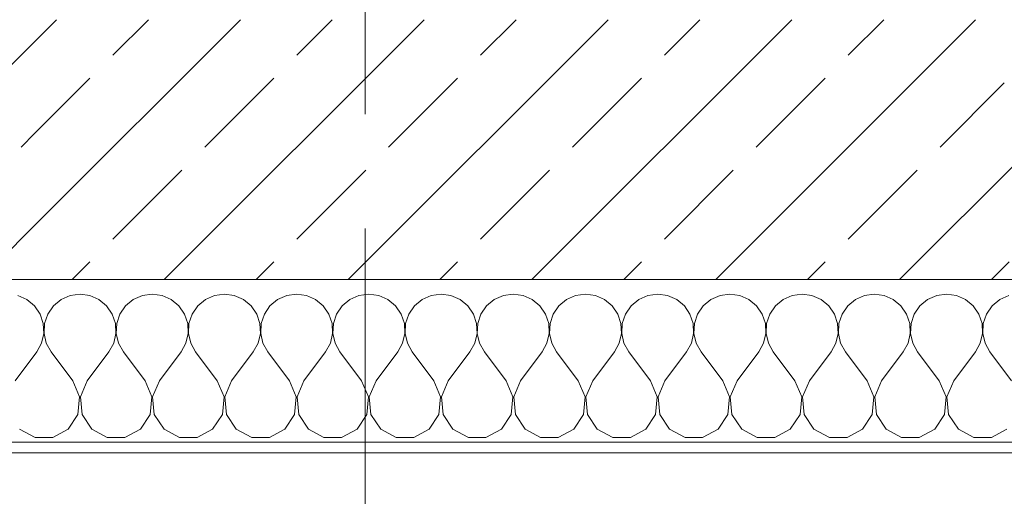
# Model space of a CAD drawing. Header units: metres. Extents: x -3.6 to 84.5, y -11 to 16.8.
# Tile 8 of 256: x 0.211 to 1.12, y -0.195 to 0.245. Entities that reach past the tile are written whole.
import ezdxf

# ---------------------------------------------------------------- set-up
doc = ezdxf.new("R2010")
doc.units = ezdxf.units.M
doc.header["$MEASUREMENT"] = 0
doc.linetypes.add('Strichlinie doppelt', pattern=[0.546806, 0.264583, -0.105833, 0.070556, -0.105833])
for name, color, linetype in [('152 - Bemaßung_ Beschriftung.Ausbau', 7, 'Continuous'), ('451 - Universal.Achsen Raster', 7, 'Continuous'), ('603 - Struktur.Bodenplatte_ Decke Roh', 7, 'Continuous'), ('604 - Struktur.Wand Aussen', 7, 'Continuous')]:
    doc.layers.add(name, color=color, linetype=linetype)
doc.styles.add('ERSTELLTER_STIL_2', font='txt')
doc.dimstyles.new('ERSTELLTER_STIL__1', dxfattribs={"dimtxt": 0.1, "dimasz": 0.0532, "dimexe": 0.18, "dimexo": 0.0625, "dimgap": 0, "dimtad": 1, "dimzin": 0, "dimdsep": 46, "dimtxsty": 'ERSTELLTER_STIL_2', "dimblk": 'ARROWHEAD_2', "dimblk1": 'ARROWHEAD_2', "dimblk2": 'ARROWHEAD_2', "dimcen": 0.09, "dimse1": 1, "dimse2": 1, "dimclrd": 7, "dimclre": 7, "dimclrt": 7, "dimazin": 0, "dimtfac": 1, "dimtdec": 4, "dimtmove": 0, "dimatfit": 3, "dimfxl": 1, "dimtolj": 1, "dimtzin": 0, "dimarcsym": 0})
doc.dimstyles.new('ERSTELLTER_STIL__2', dxfattribs={"dimtxt": 0.1, "dimasz": 0.0532, "dimexe": 0.18, "dimexo": 0.0625, "dimgap": 0, "dimtad": 1, "dimzin": 0, "dimdsep": 46, "dimtxsty": 'ERSTELLTER_STIL_2', "dimblk": 'ARROWHEAD_2', "dimblk1": 'ARROWHEAD_2', "dimblk2": 'ARROWHEAD_2', "dimcen": 0.09, "dimse1": 1, "dimse2": 1, "dimclrd": 7, "dimclre": 7, "dimclrt": 7, "dimazin": 0, "dimtfac": 1, "dimtdec": 4, "dimtmove": 2, "dimatfit": 3, "dimfxl": 1, "dimtolj": 1, "dimtzin": 0, "dimarcsym": 0})
doc.dimstyles.new('ERSTELLTER_STIL__3', dxfattribs={"dimtxt": 0.1, "dimasz": 0.0532, "dimexe": 0.18, "dimexo": 0.0625, "dimgap": 0, "dimtad": 1, "dimtih": 1, "dimtoh": 1, "dimzin": 0, "dimdsep": 46, "dimtxsty": 'ERSTELLTER_STIL_2', "dimblk": 'ARROWHEAD_2', "dimblk1": 'ARROWHEAD_2', "dimblk2": 'ARROWHEAD_2', "dimcen": 0.09, "dimse1": 1, "dimse2": 1, "dimclrd": 7, "dimclre": 7, "dimclrt": 7, "dimazin": 0, "dimtfac": 1, "dimtdec": 4, "dimtmove": 0, "dimatfit": 3, "dimfxl": 1, "dimtolj": 1, "dimtzin": 0, "dimarcsym": 0})
doc.dimstyles.new('ERSTELLTER_STIL__4', dxfattribs={"dimtxt": 0.1, "dimasz": 0.0532, "dimexe": 0.18, "dimexo": 0.0625, "dimgap": 0, "dimtad": 1, "dimtih": 1, "dimtoh": 1, "dimzin": 0, "dimdsep": 46, "dimtxsty": 'ERSTELLTER_STIL_2', "dimblk": 'ARROWHEAD_2', "dimblk1": 'ARROWHEAD_2', "dimblk2": 'ARROWHEAD_2', "dimcen": 0.09, "dimse1": 1, "dimse2": 1, "dimclrd": 7, "dimclre": 7, "dimclrt": 7, "dimazin": 0, "dimtfac": 1, "dimtdec": 4, "dimtmove": 2, "dimatfit": 3, "dimfxl": 1, "dimtolj": 1, "dimtzin": 0, "dimarcsym": 0})
pattern_1 = [(45, (0, 0), (-0.084853, 0.084853), []), (45, (-0.04243, 0.04243), (-0.084853, 0.084853), [0.09, -0.03])]

# ---------------------------------------------------------------- blocks, each defined once
blk = doc.blocks.new('*X85')
at = {"layer": '604 - Struktur.Wand Aussen', "color": 7, "linetype": 'Continuous', "lineweight": 5}
for p, q in [((0.26667, -0.00833), (0.25756, -0.0096)), ((0.27578, -0.0096), (0.26667, -0.00833)), ((0.33333, -0.00833), (0.32422, -0.0096)), ((0.34244, -0.0096), (0.33333, -0.00833)), ((0.4, -0.00833), (0.39089, -0.0096)), ((0.40911, -0.0096), (0.4, -0.00833)), ((0.46667, -0.00833), (0.45756, -0.0096)), ((0.47578, -0.0096), (0.46667, -0.00833)), ((0.53333, -0.00833), (0.52422, -0.0096)), ((0.54244, -0.0096), (0.53333, -0.00833)), ((0.6, -0.00833), (0.59089, -0.0096)), ((0.60911, -0.0096), (0.6, -0.00833)), ((0.66667, -0.00833), (0.65756, -0.0096)), ((0.67578, -0.0096), (0.66667, -0.00833)), ((0.73333, -0.00833), (0.72422, -0.0096)), ((0.74244, -0.0096), (0.73333, -0.00833)), ((0.8, -0.00833), (0.79089, -0.0096)), ((0.80911, -0.0096), (0.8, -0.00833)), ((0.86667, -0.00833), (0.85756, -0.0096)), ((0.87578, -0.0096), (0.86667, -0.00833)), ((0.93333, -0.00833), (0.92422, -0.0096)), ((0.94244, -0.0096), (0.93333, -0.00833)), ((1, -0.00833), (0.99089, -0.0096)), ((1.00911, -0.0096), (1, -0.00833)), ((1.06667, -0.00833), (1.05756, -0.0096)), ((1.07578, -0.0096), (1.06667, -0.00833)), ((0.21752, -0.01331), (0.20911, -0.0096)), ((0.22461, -0.01918), (0.21752, -0.01331)), ((0.24914, -0.01331), (0.24206, -0.01918)), ((0.25756, -0.0096), (0.24914, -0.01331)), ((0.28419, -0.01331), (0.27578, -0.0096)), ((0.29127, -0.01918), (0.28419, -0.01331)), ((0.31581, -0.01331), (0.30873, -0.01918)), ((0.32422, -0.0096), (0.31581, -0.01331)), ((0.35086, -0.01331), (0.34244, -0.0096)), ((0.35794, -0.01918), (0.35086, -0.01331)), ((0.38248, -0.01331), (0.37539, -0.01918)), ((0.39089, -0.0096), (0.38248, -0.01331)), ((0.41752, -0.01331), (0.40911, -0.0096)), ((0.42461, -0.01918), (0.41752, -0.01331)), ((0.44914, -0.01331), (0.44206, -0.01918)), ((0.45756, -0.0096), (0.44914, -0.01331)), ((0.48419, -0.01331), (0.47578, -0.0096)), ((0.49127, -0.01918), (0.48419, -0.01331)), ((0.51581, -0.01331), (0.50873, -0.01918)), ((0.52422, -0.0096), (0.51581, -0.01331)), ((0.55086, -0.01331), (0.54244, -0.0096)), ((0.55794, -0.01918), (0.55086, -0.01331)), ((0.58248, -0.01331), (0.57539, -0.01918)), ((0.59089, -0.0096), (0.58248, -0.01331)), ((0.61752, -0.01331), (0.60911, -0.0096)), ((0.62461, -0.01918), (0.61752, -0.01331)), ((0.64914, -0.01331), (0.64206, -0.01918)), ((0.65756, -0.0096), (0.64914, -0.01331)), ((0.68419, -0.01331), (0.67578, -0.0096)), ((0.69127, -0.01918), (0.68419, -0.01331)), ((0.71581, -0.01331), (0.70873, -0.01918)), ((0.72422, -0.0096), (0.71581, -0.01331)), ((0.75086, -0.01331), (0.74244, -0.0096)), ((0.75794, -0.01918), (0.75086, -0.01331)), ((0.78248, -0.01331), (0.77539, -0.01918)), ((0.79089, -0.0096), (0.78248, -0.01331)), ((0.81752, -0.01331), (0.80911, -0.0096)), ((0.82461, -0.01918), (0.81752, -0.01331)), ((0.84914, -0.01331), (0.84206, -0.01918)), ((0.85756, -0.0096), (0.84914, -0.01331)), ((0.88419, -0.01331), (0.87578, -0.0096)), ((0.89127, -0.01918), (0.88419, -0.01331)), ((0.91581, -0.01331), (0.90873, -0.01918)), ((0.92422, -0.0096), (0.91581, -0.01331)), ((0.95086, -0.01331), (0.94244, -0.0096)), ((0.95794, -0.01918), (0.95086, -0.01331)), ((0.98248, -0.01331), (0.97539, -0.01918)), ((0.99089, -0.0096), (0.98248, -0.01331)), ((1.01752, -0.01331), (1.00911, -0.0096)), ((1.02461, -0.01918), (1.01752, -0.01331)), ((1.04914, -0.01331), (1.04206, -0.01918)), ((1.05756, -0.0096), (1.04914, -0.01331)), ((1.08419, -0.01331), (1.07578, -0.0096)), ((1.09127, -0.01918), (1.08419, -0.01331)), ((1.11581, -0.01331), (1.10873, -0.01918)), ((1.12422, -0.0096), (1.11581, -0.01331)), ((0.22981, -0.02676), (0.22461, -0.01918)), ((0.23275, -0.03547), (0.22981, -0.02676)), ((0.23685, -0.02676), (0.23391, -0.03547)), ((0.24206, -0.01918), (0.23685, -0.02676)), ((0.29648, -0.02676), (0.29127, -0.01918)), ((0.29942, -0.03547), (0.29648, -0.02676)), ((0.30352, -0.02676), (0.30058, -0.03547)), ((0.30873, -0.01918), (0.30352, -0.02676)), ((0.36315, -0.02676), (0.35794, -0.01918)), ((0.36609, -0.03547), (0.36315, -0.02676)), ((0.37019, -0.02676), (0.36725, -0.03547)), ((0.37539, -0.01918), (0.37019, -0.02676)), ((0.42981, -0.02676), (0.42461, -0.01918)), ((0.43275, -0.03547), (0.42981, -0.02676)), ((0.43685, -0.02676), (0.43391, -0.03547)), ((0.44206, -0.01918), (0.43685, -0.02676)), ((0.49648, -0.02676), (0.49127, -0.01918)), ((0.49942, -0.03547), (0.49648, -0.02676)), ((0.50352, -0.02676), (0.50058, -0.03547)), ((0.50873, -0.01918), (0.50352, -0.02676)), ((0.56315, -0.02676), (0.55794, -0.01918)), ((0.56609, -0.03547), (0.56315, -0.02676)), ((0.57019, -0.02676), (0.56725, -0.03547)), ((0.57539, -0.01918), (0.57019, -0.02676)), ((0.62981, -0.02676), (0.62461, -0.01918)), ((0.63275, -0.03547), (0.62981, -0.02676)), ((0.63685, -0.02676), (0.63391, -0.03547)), ((0.64206, -0.01918), (0.63685, -0.02676)), ((0.69648, -0.02676), (0.69127, -0.01918)), ((0.69942, -0.03547), (0.69648, -0.02676)), ((0.70352, -0.02676), (0.70058, -0.03547)), ((0.70873, -0.01918), (0.70352, -0.02676)), ((0.76315, -0.02676), (0.75794, -0.01918)), ((0.76609, -0.03547), (0.76315, -0.02676)), ((0.77019, -0.02676), (0.76725, -0.03547)), ((0.77539, -0.01918), (0.77019, -0.02676)), ((0.82981, -0.02676), (0.82461, -0.01918)), ((0.83275, -0.03547), (0.82981, -0.02676)), ((0.83685, -0.02676), (0.83391, -0.03547)), ((0.84206, -0.01918), (0.83685, -0.02676)), ((0.89648, -0.02676), (0.89127, -0.01918)), ((0.89942, -0.03547), (0.89648, -0.02676)), ((0.90352, -0.02676), (0.90058, -0.03547)), ((0.90873, -0.01918), (0.90352, -0.02676)), ((0.96315, -0.02676), (0.95794, -0.01918)), ((0.96609, -0.03547), (0.96315, -0.02676)), ((0.97019, -0.02676), (0.96725, -0.03547)), ((0.97539, -0.01918), (0.97019, -0.02676)), ((1.02981, -0.02676), (1.02461, -0.01918)), ((1.03275, -0.03547), (1.02981, -0.02676)), ((1.03685, -0.02676), (1.03391, -0.03547)), ((1.04206, -0.01918), (1.03685, -0.02676)), ((1.09648, -0.02676), (1.09127, -0.01918)), ((1.09942, -0.03547), (1.09648, -0.02676)), ((1.10352, -0.02676), (1.10058, -0.03547)), ((1.10873, -0.01918), (1.10352, -0.02676)), ((0.2332, -0.04466), (0.23275, -0.03547)), ((0.23391, -0.03547), (0.23347, -0.04466)), ((0.29987, -0.04466), (0.29942, -0.03547)), ((0.30058, -0.03547), (0.30013, -0.04466)), ((0.36653, -0.04466), (0.36609, -0.03547)), ((0.36725, -0.03547), (0.3668, -0.04466)), ((0.4332, -0.04466), (0.43275, -0.03547)), ((0.43391, -0.03547), (0.43347, -0.04466)), ((0.49987, -0.04466), (0.49942, -0.03547)), ((0.50058, -0.03547), (0.50013, -0.04466)), ((0.56653, -0.04466), (0.56609, -0.03547)), ((0.56725, -0.03547), (0.5668, -0.04466)), ((0.6332, -0.04466), (0.63275, -0.03547)), ((0.63391, -0.03547), (0.63347, -0.04466)), ((0.69987, -0.04466), (0.69942, -0.03547)), ((0.70058, -0.03547), (0.70013, -0.04466)), ((0.76653, -0.04466), (0.76609, -0.03547)), ((0.76725, -0.03547), (0.7668, -0.04466)), ((0.8332, -0.04466), (0.83275, -0.03547)), ((0.83391, -0.03547), (0.83347, -0.04466)), ((0.89987, -0.04466), (0.89942, -0.03547)), ((0.90058, -0.03547), (0.90013, -0.04466)), ((0.96653, -0.04466), (0.96609, -0.03547)), ((0.96725, -0.03547), (0.9668, -0.04466)), ((1.0332, -0.04466), (1.03275, -0.03547)), ((1.03391, -0.03547), (1.03347, -0.04466)), ((1.09987, -0.04466), (1.09942, -0.03547)), ((1.10058, -0.03547), (1.10013, -0.04466)), ((0.23112, -0.05362), (0.2332, -0.04466)), ((0.23347, -0.04466), (0.23555, -0.05362)), ((0.29778, -0.05362), (0.29987, -0.04466)), ((0.30013, -0.04466), (0.30222, -0.05362)), ((0.36445, -0.05362), (0.36653, -0.04466)), ((0.3668, -0.04466), (0.36888, -0.05362)), ((0.43112, -0.05362), (0.4332, -0.04466)), ((0.43347, -0.04466), (0.43555, -0.05362)), ((0.49778, -0.05362), (0.49987, -0.04466)), ((0.50013, -0.04466), (0.50222, -0.05362)), ((0.56445, -0.05362), (0.56653, -0.04466)), ((0.5668, -0.04466), (0.56888, -0.05362)), ((0.63112, -0.05362), (0.6332, -0.04466)), ((0.63347, -0.04466), (0.63555, -0.05362)), ((0.69778, -0.05362), (0.69987, -0.04466)), ((0.70013, -0.04466), (0.70222, -0.05362)), ((0.76445, -0.05362), (0.76653, -0.04466)), ((0.7668, -0.04466), (0.76888, -0.05362)), ((0.83112, -0.05362), (0.8332, -0.04466)), ((0.83347, -0.04466), (0.83555, -0.05362)), ((0.89778, -0.05362), (0.89987, -0.04466)), ((0.90013, -0.04466), (0.90222, -0.05362)), ((0.96445, -0.05362), (0.96653, -0.04466)), ((0.9668, -0.04466), (0.96888, -0.05362)), ((1.03112, -0.05362), (1.0332, -0.04466)), ((1.03347, -0.04466), (1.03555, -0.05362)), ((1.09778, -0.05362), (1.09987, -0.04466)), ((1.10013, -0.04466), (1.10222, -0.05362)), ((0.22667, -0.06167), (0.23112, -0.05362)), ((0.23555, -0.05362), (0.24, -0.06167)), ((0.29333, -0.06167), (0.29778, -0.05362)), ((0.30222, -0.05362), (0.30667, -0.06167)), ((0.36, -0.06167), (0.36445, -0.05362)), ((0.36888, -0.05362), (0.37333, -0.06167)), ((0.42667, -0.06167), (0.43112, -0.05362)), ((0.43555, -0.05362), (0.44, -0.06167)), ((0.49333, -0.06167), (0.49778, -0.05362)), ((0.50222, -0.05362), (0.50667, -0.06167)), ((0.56, -0.06167), (0.56445, -0.05362)), ((0.56888, -0.05362), (0.57333, -0.06167)), ((0.62667, -0.06167), (0.63112, -0.05362)), ((0.63555, -0.05362), (0.64, -0.06167)), ((0.69333, -0.06167), (0.69778, -0.05362)), ((0.70222, -0.05362), (0.70667, -0.06167)), ((0.76, -0.06167), (0.76445, -0.05362)), ((0.76888, -0.05362), (0.77333, -0.06167)), ((0.82667, -0.06167), (0.83112, -0.05362)), ((0.83555, -0.05362), (0.84, -0.06167)), ((0.89333, -0.06167), (0.89778, -0.05362)), ((0.90222, -0.05362), (0.90667, -0.06167)), ((0.96, -0.06167), (0.96445, -0.05362)), ((0.96888, -0.05362), (0.97333, -0.06167)), ((1.02667, -0.06167), (1.03112, -0.05362)), ((1.03555, -0.05362), (1.04, -0.06167)), ((1.09333, -0.06167), (1.09778, -0.05362)), ((1.10222, -0.05362), (1.10667, -0.06167)), ((0.20667, -0.08833), (0.22667, -0.06167)), ((0.26, -0.08833), (0.24, -0.06167)), ((0.27333, -0.08833), (0.29333, -0.06167)), ((0.32667, -0.08833), (0.30667, -0.06167)), ((0.34, -0.08833), (0.36, -0.06167)), ((0.39333, -0.08833), (0.37333, -0.06167)), ((0.40667, -0.08833), (0.42667, -0.06167)), ((0.46, -0.08833), (0.44, -0.06167)), ((0.47333, -0.08833), (0.49333, -0.06167)), ((0.52667, -0.08833), (0.50667, -0.06167)), ((0.54, -0.08833), (0.56, -0.06167)), ((0.59333, -0.08833), (0.57333, -0.06167)), ((0.60667, -0.08833), (0.62667, -0.06167)), ((0.66, -0.08833), (0.64, -0.06167)), ((0.67333, -0.08833), (0.69333, -0.06167)), ((0.72667, -0.08833), (0.70667, -0.06167)), ((0.74, -0.08833), (0.76, -0.06167)), ((0.79333, -0.08833), (0.77333, -0.06167)), ((0.80667, -0.08833), (0.82667, -0.06167)), ((0.86, -0.08833), (0.84, -0.06167)), ((0.87333, -0.08833), (0.89333, -0.06167)), ((0.92667, -0.08833), (0.90667, -0.06167)), ((0.94, -0.08833), (0.96, -0.06167)), ((0.99333, -0.08833), (0.97333, -0.06167)), ((1.00667, -0.08833), (1.02667, -0.06167)), ((1.06, -0.08833), (1.04, -0.06167)), ((1.07333, -0.08833), (1.09333, -0.06167)), ((1.12667, -0.08833), (1.10667, -0.06167)), ((0.26629, -0.1033), (0.26, -0.08833)), ((0.27333, -0.08833), (0.26705, -0.1033)), ((0.33295, -0.1033), (0.32667, -0.08833)), ((0.34, -0.08833), (0.33371, -0.1033)), ((0.39962, -0.1033), (0.39333, -0.08833)), ((0.40667, -0.08833), (0.40038, -0.1033)), ((0.46629, -0.1033), (0.46, -0.08833)), ((0.47333, -0.08833), (0.46705, -0.1033)), ((0.53295, -0.1033), (0.52667, -0.08833)), ((0.54, -0.08833), (0.53371, -0.1033)), ((0.59962, -0.1033), (0.59333, -0.08833)), ((0.60667, -0.08833), (0.60038, -0.1033)), ((0.66629, -0.1033), (0.66, -0.08833)), ((0.67333, -0.08833), (0.66705, -0.1033)), ((0.73295, -0.1033), (0.72667, -0.08833)), ((0.74, -0.08833), (0.73371, -0.1033)), ((0.79962, -0.1033), (0.79333, -0.08833)), ((0.80667, -0.08833), (0.80038, -0.1033)), ((0.86629, -0.1033), (0.86, -0.08833)), ((0.87333, -0.08833), (0.86705, -0.1033)), ((0.93295, -0.1033), (0.92667, -0.08833)), ((0.94, -0.08833), (0.93371, -0.1033)), ((0.99962, -0.1033), (0.99333, -0.08833)), ((1.00667, -0.08833), (1.00038, -0.1033)), ((1.06629, -0.1033), (1.06, -0.08833)), ((1.07333, -0.08833), (1.06705, -0.1033)), ((0.26475, -0.11947), (0.26629, -0.1033)), ((0.26705, -0.1033), (0.26858, -0.11947)), ((0.33142, -0.11947), (0.33295, -0.1033)), ((0.33371, -0.1033), (0.33525, -0.11947)), ((0.39808, -0.11947), (0.39962, -0.1033)), ((0.40038, -0.1033), (0.40192, -0.11947)), ((0.46475, -0.11947), (0.46629, -0.1033)), ((0.46705, -0.1033), (0.46858, -0.11947)), ((0.53142, -0.11947), (0.53295, -0.1033)), ((0.53371, -0.1033), (0.53525, -0.11947)), ((0.59808, -0.11947), (0.59962, -0.1033)), ((0.60038, -0.1033), (0.60192, -0.11947)), ((0.66475, -0.11947), (0.66629, -0.1033)), ((0.66705, -0.1033), (0.66858, -0.11947)), ((0.73142, -0.11947), (0.73295, -0.1033)), ((0.73371, -0.1033), (0.73525, -0.11947)), ((0.79808, -0.11947), (0.79962, -0.1033)), ((0.80038, -0.1033), (0.80192, -0.11947)), ((0.86475, -0.11947), (0.86629, -0.1033)), ((0.86705, -0.1033), (0.86858, -0.11947)), ((0.93142, -0.11947), (0.93295, -0.1033)), ((0.93371, -0.1033), (0.93525, -0.11947)), ((0.99808, -0.11947), (0.99962, -0.1033)), ((1.00038, -0.1033), (1.00192, -0.11947)), ((1.06475, -0.11947), (1.06629, -0.1033)), ((1.06705, -0.1033), (1.06858, -0.11947)), ((0.25576, -0.13299), (0.26475, -0.11947)), ((0.26858, -0.11947), (0.27757, -0.13299)), ((0.32243, -0.13299), (0.33142, -0.11947)), ((0.33525, -0.11947), (0.34424, -0.13299)), ((0.3891, -0.13299), (0.39808, -0.11947)), ((0.40192, -0.11947), (0.4109, -0.13299)), ((0.45576, -0.13299), (0.46475, -0.11947)), ((0.46858, -0.11947), (0.47757, -0.13299)), ((0.52243, -0.13299), (0.53142, -0.11947)), ((0.53525, -0.11947), (0.54424, -0.13299)), ((0.5891, -0.13299), (0.59808, -0.11947)), ((0.60192, -0.11947), (0.6109, -0.13299)), ((0.65576, -0.13299), (0.66475, -0.11947)), ((0.66858, -0.11947), (0.67757, -0.13299)), ((0.72243, -0.13299), (0.73142, -0.11947)), ((0.73525, -0.11947), (0.74424, -0.13299)), ((0.7891, -0.13299), (0.79808, -0.11947)), ((0.80192, -0.11947), (0.8109, -0.13299)), ((0.85576, -0.13299), (0.86475, -0.11947)), ((0.86858, -0.11947), (0.87757, -0.13299)), ((0.92243, -0.13299), (0.93142, -0.11947)), ((0.93525, -0.11947), (0.94424, -0.13299)), ((0.9891, -0.13299), (0.99808, -0.11947)), ((1.00192, -0.11947), (1.0109, -0.13299)), ((1.05576, -0.13299), (1.06475, -0.11947)), ((1.06858, -0.11947), (1.07757, -0.13299)), ((0.2109, -0.13299), (0.22521, -0.14066)), ((0.24145, -0.14066), (0.25576, -0.13299)), ((0.27757, -0.13299), (0.29188, -0.14066)), ((0.30812, -0.14066), (0.32243, -0.13299)), ((0.34424, -0.13299), (0.35855, -0.14066)), ((0.37479, -0.14066), (0.3891, -0.13299)), ((0.4109, -0.13299), (0.42521, -0.14066)), ((0.44145, -0.14066), (0.45576, -0.13299)), ((0.47757, -0.13299), (0.49188, -0.14066)), ((0.50812, -0.14066), (0.52243, -0.13299)), ((0.54424, -0.13299), (0.55855, -0.14066)), ((0.57479, -0.14066), (0.5891, -0.13299)), ((0.6109, -0.13299), (0.62521, -0.14066)), ((0.64145, -0.14066), (0.65576, -0.13299)), ((0.67757, -0.13299), (0.69188, -0.14066)), ((0.70812, -0.14066), (0.72243, -0.13299)), ((0.74424, -0.13299), (0.75855, -0.14066)), ((0.77479, -0.14066), (0.7891, -0.13299)), ((0.8109, -0.13299), (0.82521, -0.14066)), ((0.84145, -0.14066), (0.85576, -0.13299)), ((0.87757, -0.13299), (0.89188, -0.14066)), ((0.90812, -0.14066), (0.92243, -0.13299)), ((0.94424, -0.13299), (0.95855, -0.14066)), ((0.97479, -0.14066), (0.9891, -0.13299)), ((1.0109, -0.13299), (1.02521, -0.14066)), ((1.04145, -0.14066), (1.05576, -0.13299)), ((1.07757, -0.13299), (1.09188, -0.14066)), ((1.10812, -0.14066), (1.12243, -0.13299)), ((0.22521, -0.14066), (0.24145, -0.14066)), ((0.29188, -0.14066), (0.30812, -0.14066)), ((0.35855, -0.14066), (0.37479, -0.14066)), ((0.42521, -0.14066), (0.44145, -0.14066)), ((0.49188, -0.14066), (0.50812, -0.14066)), ((0.55855, -0.14066), (0.57479, -0.14066)), ((0.62521, -0.14066), (0.64145, -0.14066)), ((0.69188, -0.14066), (0.70812, -0.14066)), ((0.75855, -0.14066), (0.77479, -0.14066)), ((0.82521, -0.14066), (0.84145, -0.14066)), ((0.89188, -0.14066), (0.90812, -0.14066)), ((0.95855, -0.14066), (0.97479, -0.14066)), ((1.02521, -0.14066), (1.04145, -0.14066)), ((1.09188, -0.14066), (1.10812, -0.14066))]:
    blk.add_line(p, q, dxfattribs=at)
blk = doc.blocks.new('*D246')
at = {"layer": '152 - Bemaßung_ Beschriftung.Ausbau', "color": 7, "linetype": 'Continuous', "lineweight": 5}
for p, q in [((-0.015, -8.6375), (-0.015, -8.5325)), ((1.12, -8.6375), (1.12, -8.5325)), ((0.00521, -8.55), (-0.03521, -8.62)), ((1.14021, -8.55), (1.09979, -8.62)), ((-0.165, -8.585), (-0.015, -8.585)), ((-0.015, -8.585), (1.12, -8.585)), ((1.12, -8.585), (3.52, -8.585))]:
    blk.add_line(p, q, dxfattribs=at)
at = {"layer": '152 - Bemaßung_ Beschriftung.Ausbau', "color": 7, "lineweight": 5, "insert": (0.39443, -8.58441), "char_height": 0.1, "attachment_point": 7, "style": 'ERSTELLTER_STIL_2'}
blk.add_mtext('\\A1;{\\pql;\\fArial|b0|i0|c0|p38;1,13\\fArial|b0|i0|c0|p38;\\A1{\\H.66x;\\S5^  ;}}', dxfattribs=at)
blk = doc.blocks.new('ARROWHEAD_2')
at = {"color": 0, "linetype": 'Continuous', "lineweight": 0}
for p, q in [((-0.378, -0.655), (0.378, 0.655)), ((0, 0), (-1, 0))]:
    blk.add_line(p, q, dxfattribs=at)
blk = doc.blocks.new('*D247')
at = {"layer": '152 - Bemaßung_ Beschriftung.Ausbau', "color": 7, "linetype": 'Continuous', "lineweight": 5}
for p, q in [((1.14021, -8.55), (1.09979, -8.62)), ((3.54021, -8.55), (3.49979, -8.62)), ((1.12, -8.585), (3.52, -8.585))]:
    blk.add_line(p, q, dxfattribs=at)
at = {"layer": '152 - Bemaßung_ Beschriftung.Ausbau', "color": 7, "lineweight": 5, "char_height": 0.1, "attachment_point": 7, "style": 'ERSTELLTER_STIL_2'}
for s, insert in [('\\A1;{\\pql;\\fArial|b0|i0|c0|p38;2,40}', (2.18697, -8.565)), ('\\A1;{\\pql;\\fArial|b0|i0|c0|p38;2,01}', (2.18697, -8.705))]:
    blk.add_mtext(s, dxfattribs=dict(at, insert=insert))
blk = doc.blocks.new('*D279')
at = {"layer": '152 - Bemaßung_ Beschriftung.Ausbau', "color": 7, "linetype": 'Continuous', "lineweight": 5}
for p, q in [((-0.015, -9.1375), (-0.015, -9.0325)), ((0.00521, -9.05), (-0.03521, -9.12)), ((0.24521, -9.05), (0.20479, -9.12)), ((-0.165, -9.085), (-0.015, -9.085)), ((-0.015, -9.085), (0.225, -9.085))]:
    blk.add_line(p, q, dxfattribs=at)
at = {"layer": '152 - Bemaßung_ Beschriftung.Ausbau', "color": 7, "lineweight": 5, "insert": (0.02911, -9.065), "char_height": 0.1, "attachment_point": 7, "style": 'ERSTELLTER_STIL_2'}
blk.add_mtext('\\A1;{\\pql;\\fArial|b0|i0|c0|p38;24}', dxfattribs=at)
blk = doc.blocks.new('*D280')
at = {"layer": '152 - Bemaßung_ Beschriftung.Ausbau', "color": 7, "linetype": 'Continuous', "lineweight": 5}
for p, q in [((0.225, -9.1375), (0.225, -9.0325)), ((7.67002, -9.1375), (7.67002, -9.0325)), ((0.24521, -9.05), (0.20479, -9.12)), ((7.69023, -9.05), (7.64982, -9.12)), ((-0.015, -9.085), (0.225, -9.085)), ((0.225, -9.085), (7.67002, -9.085)), ((7.67002, -9.085), (7.80002, -9.085))]:
    blk.add_line(p, q, dxfattribs=at)
at = {"layer": '152 - Bemaßung_ Beschriftung.Ausbau', "color": 7, "lineweight": 5, "char_height": 0.1, "attachment_point": 7, "style": 'ERSTELLTER_STIL_2'}
for s, insert in [('\\A1;{\\pql;\\fArial|b0|i0|c0|p38;7,44\\fArial|b0|i0|c0|p38;\\A1{\\H.66x;\\S5^  ;}}', (3.71356, -9.08441)), ('\\A1;{\\pql;\\fArial|b0|i0|c0|p38;13}', (7.49802, -9.065))]:
    blk.add_mtext(s, dxfattribs=dict(at, insert=insert))
blk = doc.blocks.new('*D458')
at = {"layer": '152 - Bemaßung_ Beschriftung.Ausbau', "color": 7, "linetype": 'Continuous', "lineweight": 5}
for p, q in [((-1.21, 0.02521), (-1.14, -0.01521)), ((-1.175, -0.145), (-1.175, 0.005)), ((-1.21, -0.12479), (-1.14, -0.16521)), ((-1.1225, -0.145), (-1.2275, -0.145)), ((-1.175, -0.17923), (-1.175, -0.145))]:
    blk.add_line(p, q, dxfattribs=at)
at = {"layer": '152 - Bemaßung_ Beschriftung.Ausbau', "color": 7, "lineweight": 5, "insert": (-1.195, -0.317), "char_height": 0.1, "attachment_point": 7, "rotation": 90, "style": 'ERSTELLTER_STIL_2'}
blk.add_mtext('\\A1;{\\pql;\\fArial|b0|i0|c0|p38;15}', dxfattribs=at)
blk = doc.blocks.new('*D459')
at = {"layer": '152 - Bemaßung_ Beschriftung.Ausbau', "color": 7, "linetype": 'Continuous', "lineweight": 5}
for p, q in [((-1.21, 0.02521), (-1.14, -0.01521)), ((-1.175, -0.145), (-1.175, 0.005))]:
    blk.add_line(p, q, dxfattribs=at)
blk = doc.blocks.new('*D465')
at = {"layer": '152 - Bemaßung_ Beschriftung.Ausbau', "color": 7, "linetype": 'Continuous', "lineweight": 5}
for p, q in [((-2.21, 0.02521), (-2.14, -0.01521)), ((-2.175, -0.145), (-2.175, 0.005)), ((-2.21, -0.12479), (-2.14, -0.16521)), ((-2.1225, -0.145), (-2.2275, -0.145)), ((-2.175, -0.17923), (-2.175, -0.145))]:
    blk.add_line(p, q, dxfattribs=at)
at = {"layer": '152 - Bemaßung_ Beschriftung.Ausbau', "color": 7, "lineweight": 5, "insert": (-2.1845, -0.14063), "char_height": 0.1, "attachment_point": 7, "rotation": 90, "style": 'ERSTELLTER_STIL_2'}
blk.add_mtext('\\A1;{\\pql;\\fArial|b0|i0|c0|p38;15}', dxfattribs=at)
blk = doc.blocks.new('*D466')
at = {"layer": '152 - Bemaßung_ Beschriftung.Ausbau', "color": 7, "linetype": 'Continuous', "lineweight": 5}
for p, q in [((-2.21, 0.02521), (-2.14, -0.01521)), ((-2.175, -0.145), (-2.175, 0.005))]:
    blk.add_line(p, q, dxfattribs=at)
blk = doc.blocks.new('*D467')
at = {"layer": '152 - Bemaßung_ Beschriftung.Ausbau', "color": 7, "linetype": 'Continuous', "lineweight": 5}
for p, q in [((-2.21, 0.27019), (-2.14, 0.22978)), ((-2.14, 0.22479), (-2.21, 0.26521)), ((-2.175, 0.005), (-2.175, 0.245)), ((-2.21, 0.02521), (-2.14, -0.01521)), ((-2.1225, 0.005), (-2.2275, 0.005)), ((-2.175, -0.145), (-2.175, 0.005))]:
    blk.add_line(p, q, dxfattribs=at)
at = {"layer": '152 - Bemaßung_ Beschriftung.Ausbau', "color": 7, "lineweight": 5, "insert": (-2.195, 0.04911), "char_height": 0.1, "attachment_point": 7, "rotation": 90, "style": 'ERSTELLTER_STIL_2'}
blk.add_mtext('\\A1;{\\pql;\\fArial|b0|i0|c0|p38;24}', dxfattribs=at)
blk = doc.blocks.new('*D468')
at = {"layer": '152 - Bemaßung_ Beschriftung.Ausbau', "color": 7, "linetype": 'Continuous', "lineweight": 5}
for p, q in [((-2.175, 0.24998), (-2.175, 0.69998)), ((-2.21, 0.27019), (-2.14, 0.22978)), ((-2.14, 0.22479), (-2.21, 0.26521)), ((-2.1225, 0.24998), (-2.2275, 0.24998)), ((-2.175, 0.245), (-2.175, 0.24998)), ((-2.1225, 0.245), (-2.2275, 0.245)), ((-2.175, 0.005), (-2.175, 0.245))]:
    blk.add_line(p, q, dxfattribs=at)
blk = doc.blocks.new('*D469')
at = {"layer": '152 - Bemaßung_ Beschriftung.Ausbau', "color": 7, "linetype": 'Continuous', "lineweight": 5}
for p, q in [((-2.21, 0.72019), (-2.14, 0.67978)), ((-2.175, 0.24998), (-2.175, 0.69998)), ((-2.21, 0.27019), (-2.14, 0.22978)), ((-2.14, 0.22479), (-2.21, 0.26521))]:
    blk.add_line(p, q, dxfattribs=at)
at = {"layer": '152 - Bemaßung_ Beschriftung.Ausbau', "color": 7, "lineweight": 5, "char_height": 0.1, "attachment_point": 7, "rotation": 90, "style": 'ERSTELLTER_STIL_2'}
for s, insert in [('\\A1;{\\pql;\\fArial|b0|i0|c0|p38;0\\fArial|b0|i0|c0|p38;\\A1{\\H.66x;\\S5^  ;}}', (-2.19335, 0.27021)), ('\\A1;{\\pql;\\fArial|b0|i0|c0|p38;45}', (-2.195, 0.46208))]:
    blk.add_mtext(s, dxfattribs=dict(at, insert=insert))
blk = doc.blocks.new('*D480')
at = {"layer": '152 - Bemaßung_ Beschriftung.Ausbau', "color": 7, "linetype": 'Continuous', "lineweight": 5}
for p, q in [((-0.165, -10.1375), (-0.165, -10.0325)), ((-0.14479, -10.05), (-0.18521, -10.12)), ((43.76021, -10.05), (43.71979, -10.12)), ((-0.19923, -10.085), (-0.165, -10.085)), ((-0.165, -10.085), (43.74, -10.085))]:
    blk.add_line(p, q, dxfattribs=at)
at = {"layer": '152 - Bemaßung_ Beschriftung.Ausbau', "color": 7, "lineweight": 5, "char_height": 0.1, "attachment_point": 7, "style": 'ERSTELLTER_STIL_2'}
for s, insert in [('\\A1;{\\pql;\\fArial|b0|i0|c0|p38;43,90\\fArial|b0|i0|c0|p38;\\A1{\\H.66x;\\S5^  ;}}', (21.5156, -10.08441)), ('\\A1;{\\pql;\\fArial|b0|i0|c0|p38;15}', (43.568, -10.065))]:
    blk.add_mtext(s, dxfattribs=dict(at, insert=insert))
blk = doc.blocks.new('*D491')
at = {"layer": '152 - Bemaßung_ Beschriftung.Ausbau', "color": 7, "linetype": 'Continuous', "lineweight": 5}
for p, q in [((-0.015, -9.6375), (-0.015, -9.5325)), ((0.00521, -9.55), (-0.03521, -9.62)), ((0.24521, -9.55), (0.20479, -9.62)), ((-0.165, -9.585), (-0.015, -9.585)), ((-0.015, -9.585), (0.225, -9.585))]:
    blk.add_line(p, q, dxfattribs=at)
at = {"layer": '152 - Bemaßung_ Beschriftung.Ausbau', "color": 7, "lineweight": 5, "char_height": 0.1, "attachment_point": 7, "style": 'ERSTELLTER_STIL_2'}
for s, insert in [('\\A1;{\\pql;\\fArial|b0|i0|c0|p38;15\\fArial|b0|i0|c0|p38;\\A1{\\H.66x;\\S5^  ;}}', (0.21117, -9.577)), ('\\A1;{\\pql;\\fArial|b0|i0|c0|p38;24}', (0.02911, -9.565))]:
    blk.add_mtext(s, dxfattribs=dict(at, insert=insert))
blk = doc.blocks.new('*D492')
at = {"layer": '152 - Bemaßung_ Beschriftung.Ausbau', "color": 7, "linetype": 'Continuous', "lineweight": 5}
for p, q in [((0.225, -9.6375), (0.225, -9.5325)), ((0.37999, -9.6375), (0.37999, -9.5325)), ((0.24521, -9.55), (0.20479, -9.62)), ((0.4002, -9.55), (0.35978, -9.62)), ((-0.015, -9.585), (0.225, -9.585)), ((0.225, -9.585), (0.37999, -9.585)), ((0.37999, -9.585), (0.67999, -9.585))]:
    blk.add_line(p, q, dxfattribs=at)
blk = doc.blocks.new('*D493')
at = {"layer": '152 - Bemaßung_ Beschriftung.Ausbau', "color": 7, "linetype": 'Continuous', "lineweight": 5}
for p, q in [((0.4002, -9.55), (0.35978, -9.62)), ((0.7002, -9.55), (0.65978, -9.62)), ((0.37999, -9.585), (0.67999, -9.585))]:
    blk.add_line(p, q, dxfattribs=at)
at = {"layer": '152 - Bemaßung_ Beschriftung.Ausbau', "color": 7, "lineweight": 5, "insert": (0.4541, -9.565), "char_height": 0.1, "attachment_point": 7, "style": 'ERSTELLTER_STIL_2'}
blk.add_mtext('\\A1;{\\pql;\\fArial|b0|i0|c0|p38;30}', dxfattribs=at)
blk = doc.blocks.new('*D494')
at = {"layer": '152 - Bemaßung_ Beschriftung.Ausbau', "color": 7, "linetype": 'Continuous', "lineweight": 5}
for p, q in [((0.67999, -9.6375), (0.67999, -9.5325)), ((3.97999, -9.6375), (3.97999, -9.5325)), ((0.7002, -9.55), (0.65978, -9.62)), ((4.0002, -9.55), (3.95978, -9.62)), ((0.37999, -9.585), (0.67999, -9.585)), ((0.67999, -9.585), (3.97999, -9.585)), ((3.97999, -9.585), (4.27999, -9.585))]:
    blk.add_line(p, q, dxfattribs=at)
at = {"layer": '152 - Bemaßung_ Beschriftung.Ausbau', "color": 7, "lineweight": 5, "insert": (2.19696, -9.565), "char_height": 0.1, "attachment_point": 7, "style": 'ERSTELLTER_STIL_2'}
blk.add_mtext('\\A1;{\\pql;\\fArial|b0|i0|c0|p38;3,30}', dxfattribs=at)
blk = doc.blocks.new('*D644')
at = {"layer": '152 - Bemaßung_ Beschriftung.Ausbau', "color": 7, "linetype": 'Continuous', "lineweight": 5}
for p, q in [((-0.165, -10.6375), (-0.165, -10.5325)), ((62.42503, -10.6375), (62.42503, -10.5325)), ((-0.14479, -10.55), (-0.18521, -10.62)), ((62.40482, -10.62), (62.44523, -10.55)), ((-0.19923, -10.585), (-0.165, -10.585)), ((-0.165, -10.585), (62.42503, -10.585)), ((62.42503, -10.585), (62.45926, -10.585))]:
    blk.add_line(p, q, dxfattribs=at)
at = {"layer": '152 - Bemaßung_ Beschriftung.Ausbau', "color": 7, "lineweight": 5, "insert": (30.95904, -10.565), "char_height": 0.1, "attachment_point": 7, "style": 'ERSTELLTER_STIL_2'}
blk.add_mtext('\\A1;{\\pql;\\fArial|b0|i0|c0|p38;62,59}', dxfattribs=at)
blk = doc.blocks.new('*D645')
at = {"layer": '152 - Bemaßung_ Beschriftung.Ausbau', "color": 7, "linetype": 'Continuous', "lineweight": 5}
for p, q in [((-1.71, 0.02521), (-1.64, -0.01521)), ((-1.675, -0.145), (-1.675, 0.005)), ((-1.71, -0.12479), (-1.64, -0.16521)), ((-1.6225, -0.145), (-1.7275, -0.145)), ((-1.675, -0.17923), (-1.675, -0.145))]:
    blk.add_line(p, q, dxfattribs=at)
at = {"layer": '152 - Bemaßung_ Beschriftung.Ausbau', "color": 7, "lineweight": 5, "insert": (-1.6845, -0.14063), "char_height": 0.1, "attachment_point": 7, "rotation": 90, "style": 'ERSTELLTER_STIL_2'}
blk.add_mtext('\\A1;{\\pql;\\fArial|b0|i0|c0|p38;15}', dxfattribs=at)
blk = doc.blocks.new('*D646')
at = {"layer": '152 - Bemaßung_ Beschriftung.Ausbau', "color": 7, "linetype": 'Continuous', "lineweight": 5}
for p, q in [((-1.71, 0.02521), (-1.64, -0.01521)), ((-1.675, -0.145), (-1.675, 0.005))]:
    blk.add_line(p, q, dxfattribs=at)
blk = doc.blocks.new('*D647')
at = {"layer": '152 - Bemaßung_ Beschriftung.Ausbau', "color": 7, "linetype": 'Continuous', "lineweight": 5}
for p, q in [((-1.71, 0.26521), (-1.64, 0.22479)), ((-1.675, 0.005), (-1.675, 0.245)), ((-1.71, 0.02521), (-1.64, -0.01521)), ((-1.6225, 0.005), (-1.7275, 0.005)), ((-1.675, -0.145), (-1.675, 0.005))]:
    blk.add_line(p, q, dxfattribs=at)
at = {"layer": '152 - Bemaßung_ Beschriftung.Ausbau', "color": 7, "lineweight": 5, "insert": (-1.695, 0.04911), "char_height": 0.1, "attachment_point": 7, "rotation": 90, "style": 'ERSTELLTER_STIL_2'}
blk.add_mtext('\\A1;{\\pql;\\fArial|b0|i0|c0|p38;24}', dxfattribs=at)
blk = doc.blocks.new('*D648')
at = {"layer": '152 - Bemaßung_ Beschriftung.Ausbau', "color": 7, "linetype": 'Continuous', "lineweight": 5}
for p, q in [((-1.675, 13.455), (-1.675, 13.695)), ((-1.71, 13.47521), (-1.64, 13.43479)), ((-1.6225, 13.455), (-1.7275, 13.455)), ((-1.675, 0.245), (-1.675, 13.455)), ((-1.71, 0.26521), (-1.64, 0.22479)), ((-1.6225, 0.245), (-1.7275, 0.245)), ((-1.675, 0.005), (-1.675, 0.245))]:
    blk.add_line(p, q, dxfattribs=at)
at = {"layer": '152 - Bemaßung_ Beschriftung.Ausbau', "color": 7, "lineweight": 5, "insert": (-1.695, 6.67903), "char_height": 0.1, "attachment_point": 7, "rotation": 90, "style": 'ERSTELLTER_STIL_2'}
blk.add_mtext('\\A1;{\\pql;\\fArial|b0|i0|c0|p38;13,21}', dxfattribs=at)

msp = doc.modelspace()

# ---------------------------------------------------------------- hatches: boundary and pattern name
at = {"layer": '604 - Struktur.Wand Aussen', "linetype": 'Continuous', "lineweight": 0, "true_color": 0x000000}
h = msp.add_hatch(dxfattribs=at)
h.set_pattern_fill('Beton__Stahlbeton_0001', color=18, style=0, pattern_type=2)
h.set_pattern_definition(pattern_1)
h.paths.add_polyline_path([(0.225, 0.245), (-0.015, 0.005), (0.225, 0.005)])
h = msp.add_hatch(dxfattribs=at)
h.set_pattern_fill('Beton__Stahlbeton_0001', color=18, style=0, pattern_type=2)
h.set_pattern_definition(pattern_1)
h.paths.add_polyline_path([(-0.015, 0.245), (-0.015, 0.005), (0.225, 0.245)])
h = msp.add_hatch(dxfattribs=at)
h.set_pattern_fill('Beton__Stahlbeton_0001', color=18, style=0, pattern_type=2)
h.set_pattern_definition(pattern_1)
h.paths.add_polyline_path([(0.225, 0.245), (0.225, 0.005), (1.18, 0.005), (1.18, 0.125), (1.12, 0.125), (1.12, 0.195), (1.12, 0.245)])
h = msp.add_hatch(dxfattribs=at)
h.set_pattern_fill('Verputz_0001', color=18, style=0, pattern_type=2)
h.set_pattern_definition([(0, (0, 0), (0, 0.0866025), [0, -0.05]), (0, (0.025, 0.0433), (0, 0.0866025), [0, -0.05])])
h.paths.add_polyline_path([(-0.165, -0.145), (-0.165, -0.155), (1.21, -0.155), (1.21, -0.145)])

# ---------------------------------------------------------------- linework, layer by layer
at = {"layer": '451 - Universal.Achsen Raster', "color": 160, "linetype": 'Strichlinie doppelt', "lineweight": 9, "true_color": 0x3232ff}
msp.add_line((0.52999, -10.585), (0.52999, 16.355), dxfattribs=at)
at = {"layer": '603 - Struktur.Bodenplatte_ Decke Roh', "color": 7, "linetype": 'Continuous', "lineweight": 18, "flags": 128}
msp.add_lwpolyline([(-0.015, 0.005), (43.89, 0.005)], dxfattribs=at)
at = {"layer": '604 - Struktur.Wand Aussen', "color": 7, "linetype": 'Continuous', "lineweight": 13}
for p, q in [((-0.015, 0.005), (0.225, 0.005)), ((-0.015, 0.005), (0.225, 0.005)), ((0.225, 0.005), (1.18, 0.005))]:
    msp.add_line(p, q, dxfattribs=at)
at = {"layer": '604 - Struktur.Wand Aussen', "color": 7, "linetype": 'Continuous', "lineweight": 5}
msp.add_line((-0.025, -0.145), (1.18, -0.145), dxfattribs=at)
at = {"layer": '604 - Struktur.Wand Aussen', "color": 7, "linetype": 'Continuous', "lineweight": 5, "flags": 128}
msp.add_lwpolyline([(-0.165, -0.155), (1.21, -0.155)], dxfattribs=at)

# ---------------------------------------------------------------- block references
at = {"layer": '604 - Struktur.Wand Aussen', "color": 7, "lineweight": 18}
msp.add_blockref('*X85', (0, 0), dxfattribs=at)

# ---------------------------------------------------------------- dimensions: what is measured, and where the dimension line sits
at = {"layer": '152 - Bemaßung_ Beschriftung.Ausbau', "color": 7, "linetype": 'Continuous', "lineweight": 5}
for base, p1, p2, dimstyle, picture, middle in [((-1.675, 13.455), (22.1775, 0.245), (31.13001, 13.455), 'ERSTELLTER_STIL__1', '*D648', (-1.745, 6.84703)), ((-2.175, 0.69998), (0.37999, 0.24998), (0.37999, 0.69998), 'ERSTELLTER_STIL__1', '*D469', (-2.245, 0.53832)), ((-2.175, 0.24998), (22.1775, 0.245), (0.37999, 0.24998), 'ERSTELLTER_STIL__1', '*D468', (-2.245, 0.44339)), ((-2.175, 0.245), (-0.015, 0.005), (22.1775, 0.245), 'ERSTELLTER_STIL__1', '*D467', (-2.245, 0.12535)), ((-1.675, 0.245), (-0.015, 0.005), (22.1775, 0.245), 'ERSTELLTER_STIL__1', '*D647', (-1.745, 0.12535)), ((-2.175, 0.005), (-0.165, -0.145), (21.9375, 0.005), 'ERSTELLTER_STIL__2', '*D465', (-2.2345, -0.0644)), ((-2.175, 0.005), (21.9375, 0.005), (-0.015, 0.005), 'ERSTELLTER_STIL__1', '*D466', (-2.2450000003, 0.001853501)), ((-1.675, 0.005), (-0.165, -0.145), (21.9375, 0.005), 'ERSTELLTER_STIL__2', '*D645', (-1.7345, -0.0644)), ((-1.675, 0.005), (21.9375, 0.005), (-0.015, 0.005), 'ERSTELLTER_STIL__1', '*D646', (-1.7450000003, 0.001853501)), ((-1.175, 0.005), (-0.165, -0.145), (21.9375, 0.005), 'ERSTELLTER_STIL__1', '*D458', (-1.245, -0.24077)), ((-1.175, 0.005), (21.9375, 0.005), (-0.015, 0.005), 'ERSTELLTER_STIL__1', '*D459', (-1.2450000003, 0.001853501))]:
    dim = msp.add_linear_dim(base=base, p1=p1, p2=p2, angle=90, dimstyle=dimstyle, dxfattribs=at)
    dim.commit()
    dim.dimension.update_dxf_attribs({"geometry": picture, "text_midpoint": middle, "dimtype": 160, "text_rotation": 90})
for base, p1, p2, dimstyle, picture, middle in [((0.225, -9.085), (-0.015, 0.005), (0.225, 6.85), 'ERSTELLTER_STIL__3', '*D279', (0.10535, -9.015)), ((0.225, -9.585), (-0.015, 0.005), (0.225, 6.85), 'ERSTELLTER_STIL__3', '*D491', (0.10535, -9.515)), ((7.67002, -9.085), (0.225, 6.85), (7.67002, 2.94998), 'ERSTELLTER_STIL__3', '*D280', (3.9785, -9.015)), ((0.37999, -9.585), (0.225, 6.85), (0.37999, 0.24998), 'ERSTELLTER_STIL__4', '*D492', (0.42246, -9.52536)), ((62.42503, -10.585), (-0.165, -0.145), (62.42503, 5.1), 'ERSTELLTER_STIL__3', '*D644', (31.12704, -10.515)), ((0.67999, -9.585), (0.37999, 0.24998), (0.67999, 0.69998), 'ERSTELLTER_STIL__3', '*D493', (0.53034, -9.515)), ((3.97999, -9.585), (0.67999, 0.69998), (3.97999, 0.69998), 'ERSTELLTER_STIL__3', '*D494', (2.32684, -9.515)), ((1.12, -8.5849997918), (-0.015, 0.005), (1.12, 0.125), 'ERSTELLTER_STIL__3', '*D246', (0.6593704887, -8.5149997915)), ((3.52, -8.585), (1.12, 0.125), (3.52, 0.125), 'ERSTELLTER_STIL__3', '*D247', (2.31685, -8.515)), ((43.740001, -10.085), (-0.165, -0.145), (43.740001, -8.085), 'ERSTELLTER_STIL__3', '*D480', (21.81866, -10.015))]:
    dim = msp.add_linear_dim(base=base, p1=p1, p2=p2, dimstyle=dimstyle, dxfattribs=at)
    dim.commit()
    dim.dimension.update_dxf_attribs({"geometry": picture, "text_midpoint": middle, "dimtype": 160})

doc.saveas('drawing.dxf')
